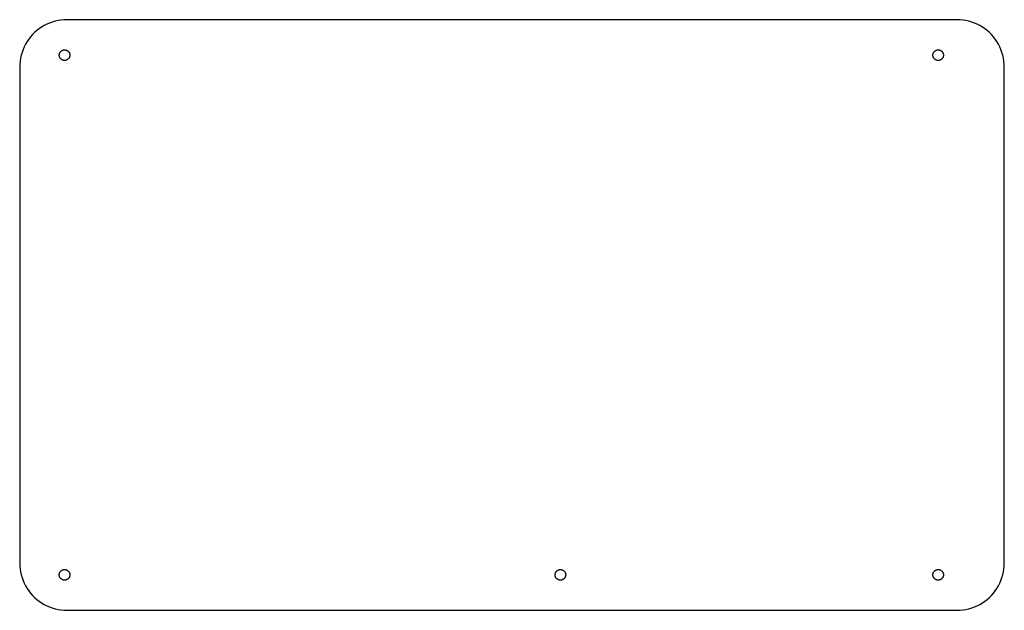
# Model space of a CAD drawing. Header units: metres. Extents: x 0 to 208, y 0 to 125.
import ezdxf

# ---------------------------------------------------------------- set-up
doc = ezdxf.new("R2010")
doc.units = ezdxf.units.M

msp = doc.modelspace()

# ---------------------------------------------------------------- linework, layer by layer
for p, q in [((4.12215, 123.09), (3.62576, 122.705)), ((4.64174, 123.443), (4.12215, 123.09)), ((5.18246, 123.763), (4.64174, 123.443)), ((5.7422, 124.048), (5.18246, 123.763)), ((6.31876, 124.298), (5.7422, 124.048)), ((6.90984, 124.511), (6.31876, 124.298)), ((7.51311, 124.686), (6.90984, 124.511)), ((8.12619, 124.823), (7.51311, 124.686)), ((8.74667, 124.921), (8.12619, 124.823)), ((9.3721, 124.98), (8.74667, 124.921)), ((10, 125), (9.3721, 124.98)), ((198.5, 125), (10, 125)), ((199.128, 124.98), (198.5, 125)), ((199.753, 124.921), (199.128, 124.98)), ((200.374, 124.823), (199.753, 124.921)), ((200.987, 124.686), (200.374, 124.823)), ((201.59, 124.511), (200.987, 124.686)), ((202.181, 124.298), (201.59, 124.511)), ((202.758, 124.048), (202.181, 124.298)), ((203.318, 123.763), (202.758, 124.048)), ((203.858, 123.443), (203.318, 123.763)), ((204.378, 123.09), (203.858, 123.443)), ((204.874, 122.705), (204.378, 123.09)), ((2.29486, 121.374), (1.90984, 120.878)), ((2.71031, 121.845), (2.29486, 121.374)), ((3.15453, 122.29), (2.71031, 121.845)), ((3.62576, 122.705), (3.15453, 122.29)), ((205.345, 122.29), (204.874, 122.705)), ((205.79, 121.845), (205.345, 122.29)), ((206.205, 121.374), (205.79, 121.845)), ((206.59, 120.878), (206.205, 121.374)), ((0.95174, 119.258), (0.70224, 118.681)), ((1.23694, 119.818), (0.95174, 119.258)), ((1.55672, 120.358), (1.23694, 119.818)), ((1.90984, 120.878), (1.55672, 120.358)), ((206.943, 120.358), (206.59, 120.878)), ((207.263, 119.818), (206.943, 120.358)), ((207.548, 119.258), (207.263, 119.818)), ((207.798, 118.681), (207.548, 119.258)), ((0.17712, 116.874), (0.07886, 116.253)), ((0.31416, 117.487), (0.17712, 116.874)), ((0.48944, 118.09), (0.31416, 117.487)), ((0.70224, 118.681), (0.48944, 118.09)), ((8.37999, 117.5), (8.3822, 117.57)), ((8.3822, 117.43), (8.37999, 117.5)), ((8.3822, 117.57), (8.38882, 117.64)), ((8.38882, 117.36), (8.3822, 117.43)), ((8.38882, 117.64), (8.39983, 117.71)), ((8.39983, 117.29), (8.38882, 117.36)), ((8.39983, 117.71), (8.41518, 117.779)), ((8.41518, 117.221), (8.39983, 117.29)), ((8.41518, 117.779), (8.43481, 117.846)), ((8.43481, 117.154), (8.41518, 117.221)), ((8.43481, 117.846), (8.45865, 117.912)), ((8.45865, 117.088), (8.43481, 117.154)), ((8.45865, 117.912), (8.48659, 117.977)), ((8.48659, 117.023), (8.45865, 117.088)), ((8.48659, 117.977), (8.51852, 118.04)), ((8.51852, 116.96), (8.48659, 117.023)), ((8.51852, 118.04), (8.55435, 118.1)), ((8.55435, 116.9), (8.51852, 116.96)), ((8.55435, 118.1), (8.59389, 118.158)), ((8.59389, 116.842), (8.55435, 116.9)), ((8.59389, 118.158), (8.63702, 118.214)), ((8.63702, 116.786), (8.59389, 116.842)), ((8.63702, 118.214), (8.68355, 118.267)), ((8.68355, 116.733), (8.63702, 116.786)), ((8.68355, 118.267), (8.73331, 118.316)), ((8.73331, 118.316), (8.78607, 118.363)), ((8.78607, 118.363), (8.84167, 118.406)), ((8.84167, 118.406), (8.89987, 118.446)), ((8.89987, 118.446), (8.96043, 118.481)), ((8.96043, 118.481), (9.02312, 118.513)), ((9.02312, 118.513), (9.08769, 118.541)), ((9.08769, 118.541), (9.1539, 118.565)), ((9.1539, 118.565), (9.22147, 118.585)), ((9.22147, 118.585), (9.29013, 118.6)), ((9.29013, 118.6), (9.35962, 118.611)), ((9.35962, 118.611), (9.42967, 118.618)), ((9.42967, 118.618), (9.5, 118.62)), ((9.5, 118.62), (9.57031, 118.618)), ((9.57031, 118.618), (9.64037, 118.611)), ((9.64037, 118.611), (9.70985, 118.6)), ((9.70985, 118.6), (9.77852, 118.585)), ((9.77852, 118.585), (9.84608, 118.565)), ((9.84608, 118.565), (9.91229, 118.541)), ((9.91229, 118.541), (9.97687, 118.513)), ((9.97687, 118.513), (10.0396, 118.481)), ((10.0396, 118.481), (10.1001, 118.446)), ((10.1001, 118.446), (10.1583, 118.406)), ((10.1583, 118.406), (10.2139, 118.363)), ((10.2139, 118.363), (10.2667, 118.316)), ((10.2667, 118.316), (10.3164, 118.267)), ((10.3164, 118.267), (10.363, 118.214)), ((10.363, 116.786), (10.3164, 116.733)), ((10.363, 118.214), (10.4061, 118.158)), ((10.4061, 116.842), (10.363, 116.786)), ((10.4061, 118.158), (10.4456, 118.1)), ((10.4456, 116.9), (10.4061, 116.842)), ((10.4456, 118.1), (10.4815, 118.04)), ((10.4815, 116.96), (10.4456, 116.9)), ((10.4815, 118.04), (10.5134, 117.977)), ((10.5134, 117.023), (10.4815, 116.96)), ((10.5134, 117.977), (10.5413, 117.912)), ((10.5413, 117.088), (10.5134, 117.023)), ((10.5413, 117.912), (10.5652, 117.846)), ((10.5652, 117.154), (10.5413, 117.088)), ((10.5652, 117.846), (10.5848, 117.779)), ((10.5848, 117.221), (10.5652, 117.154)), ((10.5848, 117.779), (10.6002, 117.71)), ((10.6002, 117.29), (10.5848, 117.221)), ((10.6002, 117.71), (10.6112, 117.64)), ((10.6112, 117.36), (10.6002, 117.29)), ((10.6112, 117.64), (10.6178, 117.57)), ((10.6178, 117.43), (10.6112, 117.36)), ((10.6178, 117.57), (10.62, 117.5)), ((10.62, 117.5), (10.6178, 117.43)), ((193.38, 117.5), (193.382, 117.57)), ((193.382, 117.43), (193.38, 117.5)), ((193.382, 117.57), (193.389, 117.64)), ((193.389, 117.36), (193.382, 117.43)), ((193.389, 117.64), (193.4, 117.71)), ((193.4, 117.29), (193.389, 117.36)), ((193.4, 117.71), (193.415, 117.779)), ((193.415, 117.221), (193.4, 117.29)), ((193.415, 117.779), (193.435, 117.846)), ((193.435, 117.154), (193.415, 117.221)), ((193.435, 117.846), (193.459, 117.912)), ((193.459, 117.088), (193.435, 117.154)), ((193.459, 117.912), (193.487, 117.977)), ((193.487, 117.023), (193.459, 117.088)), ((193.487, 117.977), (193.519, 118.04)), ((193.519, 116.96), (193.487, 117.023)), ((193.519, 118.04), (193.554, 118.1)), ((193.554, 116.9), (193.519, 116.96)), ((193.554, 118.1), (193.594, 118.158)), ((193.594, 116.842), (193.554, 116.9)), ((193.594, 118.158), (193.637, 118.214)), ((193.637, 116.786), (193.594, 116.842)), ((193.637, 118.214), (193.684, 118.267)), ((193.684, 116.733), (193.637, 116.786)), ((193.684, 118.267), (193.733, 118.316)), ((193.733, 118.316), (193.786, 118.363)), ((193.786, 118.363), (193.842, 118.406)), ((193.842, 118.406), (193.9, 118.446)), ((193.9, 118.446), (193.96, 118.481)), ((193.96, 118.481), (194.023, 118.513)), ((194.023, 118.513), (194.088, 118.541)), ((194.088, 118.541), (194.154, 118.565)), ((194.154, 118.565), (194.221, 118.585)), ((194.221, 118.585), (194.29, 118.6)), ((194.29, 118.6), (194.36, 118.611)), ((194.36, 118.611), (194.43, 118.618)), ((194.43, 118.618), (194.5, 118.62)), ((194.5, 118.62), (194.57, 118.618)), ((194.57, 118.618), (194.64, 118.611)), ((194.64, 118.611), (194.71, 118.6)), ((194.71, 118.6), (194.779, 118.585)), ((194.779, 118.585), (194.846, 118.565)), ((194.846, 118.565), (194.912, 118.541)), ((194.912, 118.541), (194.977, 118.513)), ((194.977, 118.513), (195.04, 118.481)), ((195.04, 118.481), (195.1, 118.446)), ((195.1, 118.446), (195.158, 118.406)), ((195.158, 118.406), (195.214, 118.363)), ((195.214, 118.363), (195.267, 118.316)), ((195.267, 118.316), (195.316, 118.267)), ((195.316, 118.267), (195.363, 118.214)), ((195.363, 116.786), (195.316, 116.733)), ((195.363, 118.214), (195.406, 118.158)), ((195.406, 116.842), (195.363, 116.786)), ((195.406, 118.158), (195.446, 118.1)), ((195.446, 116.9), (195.406, 116.842)), ((195.446, 118.1), (195.481, 118.04)), ((195.481, 116.96), (195.446, 116.9)), ((195.481, 118.04), (195.513, 117.977)), ((195.513, 117.023), (195.481, 116.96)), ((195.513, 117.977), (195.541, 117.912)), ((195.541, 117.088), (195.513, 117.023)), ((195.541, 117.912), (195.565, 117.846)), ((195.565, 117.154), (195.541, 117.088)), ((195.565, 117.846), (195.585, 117.779)), ((195.585, 117.221), (195.565, 117.154)), ((195.585, 117.779), (195.6, 117.71)), ((195.6, 117.29), (195.585, 117.221)), ((195.6, 117.71), (195.611, 117.64)), ((195.611, 117.36), (195.6, 117.29)), ((195.611, 117.64), (195.618, 117.57)), ((195.618, 117.43), (195.611, 117.36)), ((195.618, 117.57), (195.62, 117.5)), ((195.62, 117.5), (195.618, 117.43)), ((208.011, 118.09), (207.798, 118.681)), ((208.186, 117.487), (208.011, 118.09)), ((208.323, 116.874), (208.186, 117.487)), ((208.421, 116.253), (208.323, 116.874)), ((0.01973, 115.628), (0, 115)), ((0, 115), (0, 10)), ((0.07886, 116.253), (0.01973, 115.628)), ((8.73331, 116.684), (8.68355, 116.733)), ((8.78607, 116.637), (8.73331, 116.684)), ((8.84167, 116.594), (8.78607, 116.637)), ((8.89987, 116.554), (8.84167, 116.594)), ((8.96043, 116.519), (8.89987, 116.554)), ((9.02312, 116.487), (8.96043, 116.519)), ((9.08769, 116.459), (9.02312, 116.487)), ((9.1539, 116.435), (9.08769, 116.459)), ((9.22147, 116.415), (9.1539, 116.435)), ((9.29013, 116.4), (9.22147, 116.415)), ((9.35962, 116.389), (9.29013, 116.4)), ((9.42967, 116.382), (9.35962, 116.389)), ((9.5, 116.38), (9.42967, 116.382)), ((9.57031, 116.382), (9.5, 116.38)), ((9.64037, 116.389), (9.57031, 116.382)), ((9.70985, 116.4), (9.64037, 116.389)), ((9.77852, 116.415), (9.70985, 116.4)), ((9.84608, 116.435), (9.77852, 116.415)), ((9.91229, 116.459), (9.84608, 116.435)), ((9.97687, 116.487), (9.91229, 116.459)), ((10.0396, 116.519), (9.97687, 116.487)), ((10.1001, 116.554), (10.0396, 116.519)), ((10.1583, 116.594), (10.1001, 116.554)), ((10.2139, 116.637), (10.1583, 116.594)), ((10.2667, 116.684), (10.2139, 116.637)), ((10.3164, 116.733), (10.2667, 116.684)), ((193.733, 116.684), (193.684, 116.733)), ((193.786, 116.637), (193.733, 116.684)), ((193.842, 116.594), (193.786, 116.637)), ((193.9, 116.554), (193.842, 116.594)), ((193.96, 116.519), (193.9, 116.554)), ((194.023, 116.487), (193.96, 116.519)), ((194.088, 116.459), (194.023, 116.487)), ((194.154, 116.435), (194.088, 116.459)), ((194.221, 116.415), (194.154, 116.435)), ((194.29, 116.4), (194.221, 116.415)), ((194.36, 116.389), (194.29, 116.4)), ((194.43, 116.382), (194.36, 116.389)), ((194.5, 116.38), (194.43, 116.382)), ((194.57, 116.382), (194.5, 116.38)), ((194.64, 116.389), (194.57, 116.382)), ((194.71, 116.4), (194.64, 116.389)), ((194.779, 116.415), (194.71, 116.4)), ((194.846, 116.435), (194.779, 116.415)), ((194.912, 116.459), (194.846, 116.435)), ((194.977, 116.487), (194.912, 116.459)), ((195.04, 116.519), (194.977, 116.487)), ((195.1, 116.554), (195.04, 116.519)), ((195.158, 116.594), (195.1, 116.554)), ((195.214, 116.637), (195.158, 116.594)), ((195.267, 116.684), (195.214, 116.637)), ((195.316, 116.733), (195.267, 116.684)), ((208.48, 115.628), (208.421, 116.253)), ((208.5, 115), (208.48, 115.628)), ((208.5, 10), (208.5, 115)), ((0, 10), (0.01973, 9.3721)), ((0.01973, 9.3721), (0.07886, 8.74667)), ((0.07886, 8.74667), (0.17712, 8.12619)), ((8.73331, 8.31644), (8.78607, 8.36296)), ((8.78607, 8.36296), (8.84167, 8.4061)), ((8.84167, 8.4061), (8.89987, 8.44563)), ((8.89987, 8.44563), (8.96043, 8.48146)), ((8.96043, 8.48146), (9.02312, 8.5134)), ((9.02312, 8.5134), (9.08769, 8.54134)), ((9.08769, 8.54134), (9.1539, 8.56517)), ((9.1539, 8.56517), (9.22147, 8.58481)), ((9.22147, 8.58481), (9.29013, 8.60016)), ((9.29013, 8.60016), (9.35962, 8.61116)), ((9.35962, 8.61116), (9.42967, 8.61778)), ((9.42967, 8.61778), (9.5, 8.62)), ((9.5, 8.62), (9.57031, 8.61778)), ((9.57031, 8.61778), (9.64037, 8.61116)), ((9.64037, 8.61116), (9.70985, 8.60016)), ((9.70985, 8.60016), (9.77852, 8.58481)), ((9.77852, 8.58481), (9.84608, 8.56517)), ((9.84608, 8.56517), (9.91229, 8.54134)), ((9.91229, 8.54134), (9.97687, 8.5134)), ((9.97687, 8.5134), (10.0396, 8.48146)), ((10.0396, 8.48146), (10.1001, 8.44563)), ((10.1001, 8.44563), (10.1583, 8.4061)), ((10.1583, 8.4061), (10.2139, 8.36296)), ((10.2139, 8.36296), (10.2667, 8.31644)), ((113.733, 8.31644), (113.786, 8.36296)), ((113.786, 8.36296), (113.842, 8.4061)), ((113.842, 8.4061), (113.9, 8.44563)), ((113.9, 8.44563), (113.96, 8.48146)), ((113.96, 8.48146), (114.023, 8.5134)), ((114.023, 8.5134), (114.088, 8.54134)), ((114.088, 8.54134), (114.154, 8.56517)), ((114.154, 8.56517), (114.221, 8.58481)), ((114.221, 8.58481), (114.29, 8.60016)), ((114.29, 8.60016), (114.36, 8.61116)), ((114.36, 8.61116), (114.43, 8.61778)), ((114.43, 8.61778), (114.5, 8.62)), ((114.5, 8.62), (114.57, 8.61778)), ((114.57, 8.61778), (114.64, 8.61116)), ((114.64, 8.61116), (114.71, 8.60016)), ((114.71, 8.60016), (114.779, 8.58481)), ((114.779, 8.58481), (114.846, 8.56517)), ((114.846, 8.56517), (114.912, 8.54134)), ((114.912, 8.54134), (114.977, 8.5134)), ((114.977, 8.5134), (115.04, 8.48146)), ((115.04, 8.48146), (115.1, 8.44563)), ((115.1, 8.44563), (115.158, 8.4061)), ((115.158, 8.4061), (115.214, 8.36296)), ((115.214, 8.36296), (115.267, 8.31644)), ((193.733, 8.31644), (193.786, 8.36296)), ((193.786, 8.36296), (193.842, 8.4061)), ((193.842, 8.4061), (193.9, 8.44563)), ((193.9, 8.44563), (193.96, 8.48146)), ((193.96, 8.48146), (194.023, 8.5134)), ((194.023, 8.5134), (194.088, 8.54134)), ((194.088, 8.54134), (194.154, 8.56517)), ((194.154, 8.56517), (194.221, 8.58481)), ((194.221, 8.58481), (194.29, 8.60016)), ((194.29, 8.60016), (194.36, 8.61116)), ((194.36, 8.61116), (194.43, 8.61778)), ((194.43, 8.61778), (194.5, 8.62)), ((194.5, 8.62), (194.57, 8.61778)), ((194.57, 8.61778), (194.64, 8.61116)), ((194.64, 8.61116), (194.71, 8.60016)), ((194.71, 8.60016), (194.779, 8.58481)), ((194.779, 8.58481), (194.846, 8.56517)), ((194.846, 8.56517), (194.912, 8.54134)), ((194.912, 8.54134), (194.977, 8.5134)), ((194.977, 8.5134), (195.04, 8.48146)), ((195.04, 8.48146), (195.1, 8.44563)), ((195.1, 8.44563), (195.158, 8.4061)), ((195.158, 8.4061), (195.214, 8.36296)), ((195.214, 8.36296), (195.267, 8.31644)), ((208.323, 8.12619), (208.421, 8.74667)), ((208.421, 8.74667), (208.48, 9.3721)), ((208.48, 9.3721), (208.5, 10)), ((0.17712, 8.12619), (0.31416, 7.51311)), ((0.31416, 7.51311), (0.48944, 6.90984)), ((0.48944, 6.90984), (0.70224, 6.31876)), ((0.70224, 6.31876), (0.95174, 5.7422)), ((8.37999, 7.5), (8.3822, 7.57031)), ((8.3822, 7.42967), (8.37999, 7.5)), ((8.3822, 7.57031), (8.38882, 7.64037)), ((8.38882, 7.35962), (8.3822, 7.42967)), ((8.38882, 7.64037), (8.39983, 7.70985)), ((8.39983, 7.29013), (8.38882, 7.35962)), ((8.39983, 7.70985), (8.41518, 7.77852)), ((8.41518, 7.22147), (8.39983, 7.29013)), ((8.41518, 7.77852), (8.43481, 7.84608)), ((8.43481, 7.1539), (8.41518, 7.22147)), ((8.43481, 7.84608), (8.45865, 7.91229)), ((8.45865, 7.08769), (8.43481, 7.1539)), ((8.45865, 7.91229), (8.48659, 7.97687)), ((8.48659, 7.02312), (8.45865, 7.08769)), ((8.48659, 7.97687), (8.51852, 8.03955)), ((8.51852, 6.96043), (8.48659, 7.02312)), ((8.51852, 8.03955), (8.55435, 8.10011)), ((8.55435, 6.89987), (8.51852, 6.96043)), ((8.55435, 8.10011), (8.59389, 8.15831)), ((8.59389, 6.84167), (8.55435, 6.89987)), ((8.59389, 8.15831), (8.63702, 8.21391)), ((8.63702, 6.78607), (8.59389, 6.84167)), ((8.63702, 8.21391), (8.68355, 8.26668)), ((8.68355, 6.73331), (8.63702, 6.78607)), ((8.68355, 8.26668), (8.73331, 8.31644)), ((8.73331, 6.68355), (8.68355, 6.73331)), ((8.78607, 6.63702), (8.73331, 6.68355)), ((8.84167, 6.59389), (8.78607, 6.63702)), ((8.89987, 6.55435), (8.84167, 6.59389)), ((8.96043, 6.51852), (8.89987, 6.55435)), ((9.02312, 6.48659), (8.96043, 6.51852)), ((9.08769, 6.45865), (9.02312, 6.48659)), ((9.1539, 6.43481), (9.08769, 6.45865)), ((9.22147, 6.41518), (9.1539, 6.43481)), ((9.29013, 6.39983), (9.22147, 6.41518)), ((9.35962, 6.38882), (9.29013, 6.39983)), ((9.42967, 6.3822), (9.35962, 6.38882)), ((9.5, 6.37999), (9.42967, 6.3822)), ((9.57031, 6.3822), (9.5, 6.37999)), ((9.64037, 6.38882), (9.57031, 6.3822)), ((9.70985, 6.39983), (9.64037, 6.38882)), ((9.77852, 6.41518), (9.70985, 6.39983)), ((9.84608, 6.43481), (9.77852, 6.41518)), ((9.91229, 6.45865), (9.84608, 6.43481)), ((9.97687, 6.48659), (9.91229, 6.45865)), ((10.0396, 6.51852), (9.97687, 6.48659)), ((10.1001, 6.55435), (10.0396, 6.51852)), ((10.1583, 6.59389), (10.1001, 6.55435)), ((10.2139, 6.63702), (10.1583, 6.59389)), ((10.2667, 6.68355), (10.2139, 6.63702)), ((10.2667, 8.31644), (10.3164, 8.26668)), ((10.3164, 6.73331), (10.2667, 6.68355)), ((10.3164, 8.26668), (10.363, 8.21391)), ((10.363, 6.78607), (10.3164, 6.73331)), ((10.363, 8.21391), (10.4061, 8.15831)), ((10.4061, 6.84167), (10.363, 6.78607)), ((10.4061, 8.15831), (10.4456, 8.10011)), ((10.4456, 6.89987), (10.4061, 6.84167)), ((10.4456, 8.10011), (10.4815, 8.03955)), ((10.4815, 6.96043), (10.4456, 6.89987)), ((10.4815, 8.03955), (10.5134, 7.97687)), ((10.5134, 7.02312), (10.4815, 6.96043)), ((10.5134, 7.97687), (10.5413, 7.91229)), ((10.5413, 7.08769), (10.5134, 7.02312)), ((10.5413, 7.91229), (10.5652, 7.84608)), ((10.5652, 7.1539), (10.5413, 7.08769)), ((10.5652, 7.84608), (10.5848, 7.77852)), ((10.5848, 7.22147), (10.5652, 7.1539)), ((10.5848, 7.77852), (10.6002, 7.70985)), ((10.6002, 7.29013), (10.5848, 7.22147)), ((10.6002, 7.70985), (10.6112, 7.64037)), ((10.6112, 7.35962), (10.6002, 7.29013)), ((10.6112, 7.64037), (10.6178, 7.57031)), ((10.6178, 7.42967), (10.6112, 7.35962)), ((10.6178, 7.57031), (10.62, 7.5)), ((10.62, 7.5), (10.6178, 7.42967)), ((113.38, 7.5), (113.382, 7.57031)), ((113.382, 7.42967), (113.38, 7.5)), ((113.382, 7.57031), (113.389, 7.64037)), ((113.389, 7.35962), (113.382, 7.42967)), ((113.389, 7.64037), (113.4, 7.70985)), ((113.4, 7.29013), (113.389, 7.35962)), ((113.4, 7.70985), (113.415, 7.77852)), ((113.415, 7.22147), (113.4, 7.29013)), ((113.415, 7.77852), (113.435, 7.84608)), ((113.435, 7.1539), (113.415, 7.22147)), ((113.435, 7.84608), (113.459, 7.91229)), ((113.459, 7.08769), (113.435, 7.1539)), ((113.459, 7.91229), (113.487, 7.97687)), ((113.487, 7.02312), (113.459, 7.08769)), ((113.487, 7.97687), (113.519, 8.03955)), ((113.519, 6.96043), (113.487, 7.02312)), ((113.519, 8.03955), (113.554, 8.10011)), ((113.554, 6.89987), (113.519, 6.96043)), ((113.554, 8.10011), (113.594, 8.15831)), ((113.594, 6.84167), (113.554, 6.89987)), ((113.594, 8.15831), (113.637, 8.21391)), ((113.637, 6.78607), (113.594, 6.84167)), ((113.637, 8.21391), (113.684, 8.26668)), ((113.684, 6.73331), (113.637, 6.78607)), ((113.684, 8.26668), (113.733, 8.31644)), ((113.733, 6.68355), (113.684, 6.73331)), ((113.786, 6.63702), (113.733, 6.68355)), ((113.842, 6.59389), (113.786, 6.63702)), ((113.9, 6.55435), (113.842, 6.59389)), ((113.96, 6.51852), (113.9, 6.55435)), ((114.023, 6.48659), (113.96, 6.51852)), ((114.088, 6.45865), (114.023, 6.48659)), ((114.154, 6.43481), (114.088, 6.45865)), ((114.221, 6.41518), (114.154, 6.43481)), ((114.29, 6.39983), (114.221, 6.41518)), ((114.36, 6.38882), (114.29, 6.39983)), ((114.43, 6.3822), (114.36, 6.38882)), ((114.5, 6.37999), (114.43, 6.3822)), ((114.57, 6.3822), (114.5, 6.37999)), ((114.64, 6.38882), (114.57, 6.3822)), ((114.71, 6.39983), (114.64, 6.38882)), ((114.779, 6.41518), (114.71, 6.39983)), ((114.846, 6.43481), (114.779, 6.41518)), ((114.912, 6.45865), (114.846, 6.43481)), ((114.977, 6.48659), (114.912, 6.45865)), ((115.04, 6.51852), (114.977, 6.48659)), ((115.1, 6.55435), (115.04, 6.51852)), ((115.158, 6.59389), (115.1, 6.55435)), ((115.214, 6.63702), (115.158, 6.59389)), ((115.267, 6.68355), (115.214, 6.63702)), ((115.267, 8.31644), (115.316, 8.26668)), ((115.316, 6.73331), (115.267, 6.68355)), ((115.316, 8.26668), (115.363, 8.21391)), ((115.363, 6.78607), (115.316, 6.73331)), ((115.363, 8.21391), (115.406, 8.15831)), ((115.406, 6.84167), (115.363, 6.78607)), ((115.406, 8.15831), (115.446, 8.10011)), ((115.446, 6.89987), (115.406, 6.84167)), ((115.446, 8.10011), (115.481, 8.03955)), ((115.481, 6.96043), (115.446, 6.89987)), ((115.481, 8.03955), (115.513, 7.97687)), ((115.513, 7.02312), (115.481, 6.96043)), ((115.513, 7.97687), (115.541, 7.91229)), ((115.541, 7.08769), (115.513, 7.02312)), ((115.541, 7.91229), (115.565, 7.84608)), ((115.565, 7.1539), (115.541, 7.08769)), ((115.565, 7.84608), (115.585, 7.77852)), ((115.585, 7.22147), (115.565, 7.1539)), ((115.585, 7.77852), (115.6, 7.70985)), ((115.6, 7.29013), (115.585, 7.22147)), ((115.6, 7.70985), (115.611, 7.64037)), ((115.611, 7.35962), (115.6, 7.29013)), ((115.611, 7.64037), (115.618, 7.57031)), ((115.618, 7.42967), (115.611, 7.35962)), ((115.618, 7.57031), (115.62, 7.5)), ((115.62, 7.5), (115.618, 7.42967)), ((193.38, 7.5), (193.382, 7.57031)), ((193.382, 7.42967), (193.38, 7.5)), ((193.382, 7.57031), (193.389, 7.64037)), ((193.389, 7.35962), (193.382, 7.42967)), ((193.389, 7.64037), (193.4, 7.70985)), ((193.4, 7.29013), (193.389, 7.35962)), ((193.4, 7.70985), (193.415, 7.77852)), ((193.415, 7.22147), (193.4, 7.29013)), ((193.415, 7.77852), (193.435, 7.84608)), ((193.435, 7.1539), (193.415, 7.22147)), ((193.435, 7.84608), (193.459, 7.91229)), ((193.459, 7.08769), (193.435, 7.1539)), ((193.459, 7.91229), (193.487, 7.97687)), ((193.487, 7.02312), (193.459, 7.08769)), ((193.487, 7.97687), (193.519, 8.03955)), ((193.519, 6.96043), (193.487, 7.02312)), ((193.519, 8.03955), (193.554, 8.10011)), ((193.554, 6.89987), (193.519, 6.96043)), ((193.554, 8.10011), (193.594, 8.15831)), ((193.594, 6.84167), (193.554, 6.89987)), ((193.594, 8.15831), (193.637, 8.21391)), ((193.637, 6.78607), (193.594, 6.84167)), ((193.637, 8.21391), (193.684, 8.26668)), ((193.684, 6.73331), (193.637, 6.78607)), ((193.684, 8.26668), (193.733, 8.31644)), ((193.733, 6.68355), (193.684, 6.73331)), ((193.786, 6.63702), (193.733, 6.68355)), ((193.842, 6.59389), (193.786, 6.63702)), ((193.9, 6.55435), (193.842, 6.59389)), ((193.96, 6.51852), (193.9, 6.55435)), ((194.023, 6.48659), (193.96, 6.51852)), ((194.088, 6.45865), (194.023, 6.48659)), ((194.154, 6.43481), (194.088, 6.45865)), ((194.221, 6.41518), (194.154, 6.43481)), ((194.29, 6.39983), (194.221, 6.41518)), ((194.36, 6.38882), (194.29, 6.39983)), ((194.43, 6.3822), (194.36, 6.38882)), ((194.5, 6.37999), (194.43, 6.3822)), ((194.57, 6.3822), (194.5, 6.37999)), ((194.64, 6.38882), (194.57, 6.3822)), ((194.71, 6.39983), (194.64, 6.38882)), ((194.779, 6.41518), (194.71, 6.39983)), ((194.846, 6.43481), (194.779, 6.41518)), ((194.912, 6.45865), (194.846, 6.43481)), ((194.977, 6.48659), (194.912, 6.45865)), ((195.04, 6.51852), (194.977, 6.48659)), ((195.1, 6.55435), (195.04, 6.51852)), ((195.158, 6.59389), (195.1, 6.55435)), ((195.214, 6.63702), (195.158, 6.59389)), ((195.267, 6.68355), (195.214, 6.63702)), ((195.267, 8.31644), (195.316, 8.26668)), ((195.316, 6.73331), (195.267, 6.68355)), ((195.316, 8.26668), (195.363, 8.21391)), ((195.363, 6.78607), (195.316, 6.73331)), ((195.363, 8.21391), (195.406, 8.15831)), ((195.406, 6.84167), (195.363, 6.78607)), ((195.406, 8.15831), (195.446, 8.10011)), ((195.446, 6.89987), (195.406, 6.84167)), ((195.446, 8.10011), (195.481, 8.03955)), ((195.481, 6.96043), (195.446, 6.89987)), ((195.481, 8.03955), (195.513, 7.97687)), ((195.513, 7.02312), (195.481, 6.96043)), ((195.513, 7.97687), (195.541, 7.91229)), ((195.541, 7.08769), (195.513, 7.02312)), ((195.541, 7.91229), (195.565, 7.84608)), ((195.565, 7.1539), (195.541, 7.08769)), ((195.565, 7.84608), (195.585, 7.77852)), ((195.585, 7.22147), (195.565, 7.1539)), ((195.585, 7.77852), (195.6, 7.70985)), ((195.6, 7.29013), (195.585, 7.22147)), ((195.6, 7.70985), (195.611, 7.64037)), ((195.611, 7.35962), (195.6, 7.29013)), ((195.611, 7.64037), (195.618, 7.57031)), ((195.618, 7.42967), (195.611, 7.35962)), ((195.618, 7.57031), (195.62, 7.5)), ((195.62, 7.5), (195.618, 7.42967)), ((207.548, 5.7422), (207.798, 6.31876)), ((207.798, 6.31876), (208.011, 6.90984)), ((208.011, 6.90984), (208.186, 7.51311)), ((208.186, 7.51311), (208.323, 8.12619)), ((0.95174, 5.7422), (1.23694, 5.18246)), ((1.23694, 5.18246), (1.55672, 4.64174)), ((1.55672, 4.64174), (1.90984, 4.12215)), ((206.59, 4.12215), (206.943, 4.64174)), ((206.943, 4.64174), (207.263, 5.18246)), ((207.263, 5.18246), (207.548, 5.7422)), ((1.90984, 4.12215), (2.29486, 3.62576)), ((2.29486, 3.62576), (2.71031, 3.15453)), ((2.71031, 3.15453), (3.15453, 2.71031)), ((3.15453, 2.71031), (3.62576, 2.29486)), ((3.62576, 2.29486), (4.12215, 1.90984)), ((204.378, 1.90984), (204.874, 2.29486)), ((204.874, 2.29486), (205.345, 2.71031)), ((205.345, 2.71031), (205.79, 3.15453)), ((205.79, 3.15453), (206.205, 3.62576)), ((206.205, 3.62576), (206.59, 4.12215)), ((4.12215, 1.90984), (4.64174, 1.55672)), ((4.64174, 1.55672), (5.18246, 1.23694)), ((5.18246, 1.23694), (5.7422, 0.95174)), ((5.7422, 0.95174), (6.31876, 0.70224)), ((6.31876, 0.70224), (6.90984, 0.48944)), ((6.90984, 0.48944), (7.51311, 0.31416)), ((7.51311, 0.31416), (8.12619, 0.17712)), ((8.12619, 0.17712), (8.74667, 0.07886)), ((8.74667, 0.07886), (9.3721, 0.01973)), ((9.3721, 0.01973), (10, 0)), ((10, 0), (198.5, 0)), ((198.5, 0), (199.128, 0.01973)), ((199.128, 0.01973), (199.753, 0.07886)), ((199.753, 0.07886), (200.374, 0.17712)), ((200.374, 0.17712), (200.987, 0.31416)), ((200.987, 0.31416), (201.59, 0.48944)), ((201.59, 0.48944), (202.181, 0.70224)), ((202.181, 0.70224), (202.758, 0.95174)), ((202.758, 0.95174), (203.318, 1.23694)), ((203.318, 1.23694), (203.858, 1.55672)), ((203.858, 1.55672), (204.378, 1.90984))]:
    msp.add_line(p, q)

doc.saveas('drawing.dxf')
